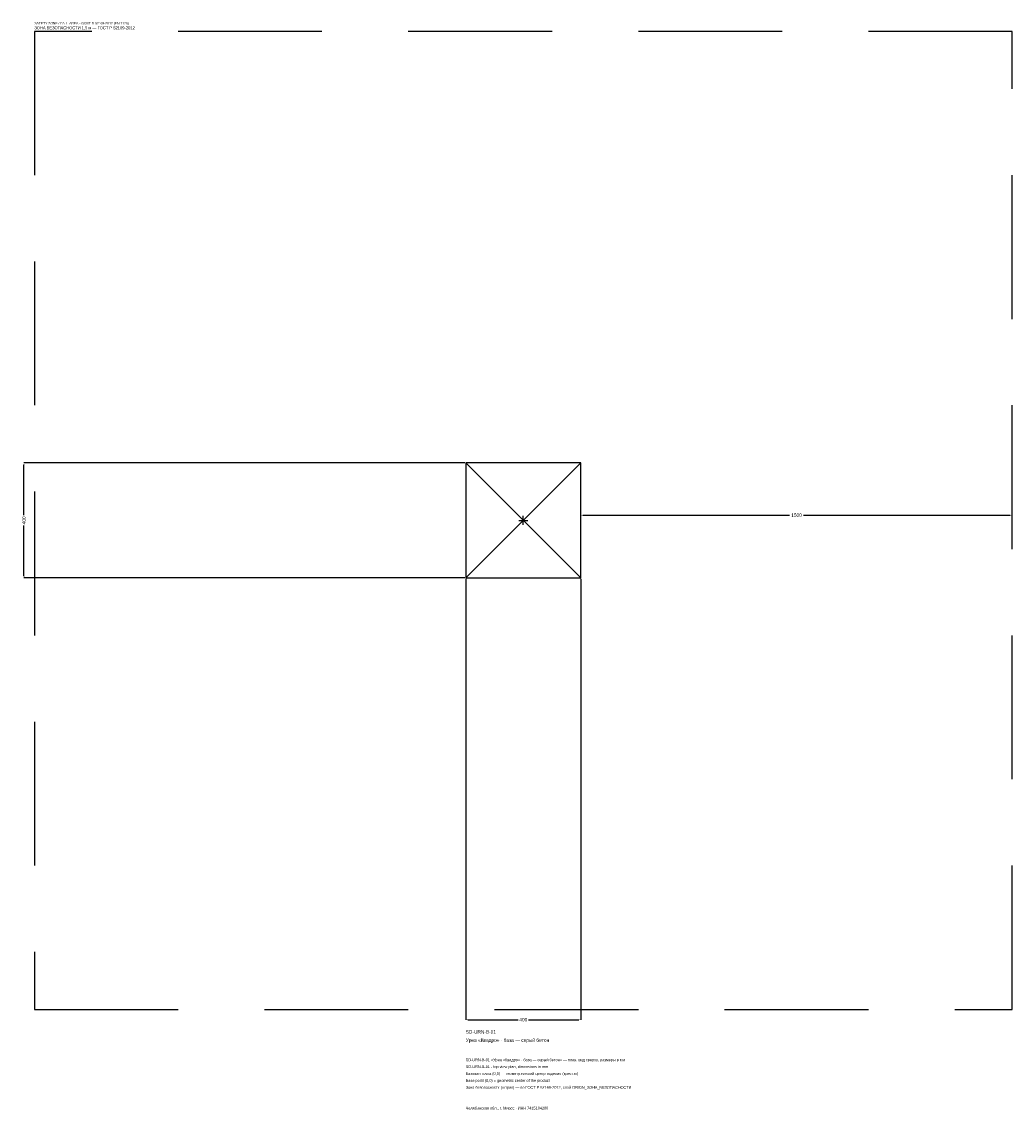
# Model space of a CAD drawing. Header units: metres. Extents: x -1744 to 1700, y -2050 to 1733.
import ezdxf

# ---------------------------------------------------------------- set-up
doc = ezdxf.new("R2010")
doc.units = ezdxf.units.M
doc.linetypes.add('DASHED', pattern=[800, 500, -300])
for name, color, linetype in [('ЗСК_ДАННЫЕ', 3, 'Continuous'), ('ЗСК_ЗОНА_БЕЗОПАСНОСТИ', 1, 'Continuous'), ('ЗСК_КОНТУР', 7, 'Continuous'), ('ЗСК_РАЗМЕРЫ', 8, 'Continuous')]:
    doc.layers.add(name, color=color, linetype=linetype)
doc.dimstyles.new('ORION', dxfattribs={"dimtxt": 12, "dimasz": 7.2, "dimexe": 1.25, "dimexo": 3.6, "dimtad": 1, "dimdec": 0, "dimcen": 2.5, "dimazin": 3, "dimtfac": 1, "dimtmove": 0, "dimatfit": 3})

# ---------------------------------------------------------------- blocks, each defined once
blk = doc.blocks.new('_CLOSEDFILLED')
at = {"color": 0, "linetype": 'BYBLOCK'}
blk.add_solid([(-1, 0.16), (0, 0), (-1, -0.16)], dxfattribs=at)
blk = doc.blocks.new('*D1')
for p, q in [((-200, -203.6), (-200, -1736)), ((200, -203.6), (200, -1736)), ((-192.8, -1736), (-18, -1736)), ((18, -1736), (192.8, -1736))]:
    blk.add_line(p, q)
at = {"layer": 'Defpoints'}
for p in [(-200, -200), (200, -200), (-200, -1736)]:
    blk.add_point(p, dxfattribs=at)
at = {"layer": 'ЗСК_РАЗМЕРЫ', "xscale": 7.199999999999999, "yscale": 7.199999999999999, "rotation": 180}
blk.add_blockref('_CLOSEDFILLED', (-200, -1736), dxfattribs=at)
at = {"layer": 'ЗСК_РАЗМЕРЫ', "xscale": 7.199999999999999, "yscale": 7.199999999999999}
blk.add_blockref('_CLOSEDFILLED', (200, -1736), dxfattribs=at)
at = {"layer": 'ЗСК_РАЗМЕРЫ', "insert": (0, -1736), "char_height": 12, "attachment_point": 5}
blk.add_mtext('400', dxfattribs=at)
blk = doc.blocks.new('*D2')
for p, q in [((-203.6, 200), (-1736, 200)), ((-1736, 18), (-1736, 192.8)), ((-1736, -192.8), (-1736, -18)), ((-203.6, -200), (-1736, -200))]:
    blk.add_line(p, q)
at = {"layer": 'Defpoints'}
for p in [(-200, 200), (-1736, -200), (-200, -200)]:
    blk.add_point(p, dxfattribs=at)
at = {"layer": 'ЗСК_РАЗМЕРЫ', "xscale": 7.199999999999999, "yscale": 7.199999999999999}
for p, rotation in [((-1736, 200), 90), ((-1736, -200), 270)]:
    blk.add_blockref('_CLOSEDFILLED', p, dxfattribs=dict(at, rotation=rotation))
at = {"layer": 'ЗСК_РАЗМЕРЫ', "insert": (-1736, 0), "char_height": 12, "attachment_point": 5, "rotation": 90}
blk.add_mtext('400', dxfattribs=at)
blk = doc.blocks.new('*D3')
for p, q in [((200, 3.6), (200, 18)), ((207.2, 18), (926, 18)), ((974, 18), (1692.8, 18)), ((1700, 3.6), (1700, 18))]:
    blk.add_line(p, q)
at = {"layer": 'Defpoints'}
for p in [(200, 18), (200, 0), (1700, 0)]:
    blk.add_point(p, dxfattribs=at)
at = {"layer": 'ЗСК_РАЗМЕРЫ', "xscale": 7.199999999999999, "yscale": 7.199999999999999, "rotation": 180}
blk.add_blockref('_CLOSEDFILLED', (200, 18), dxfattribs=at)
at = {"layer": 'ЗСК_РАЗМЕРЫ', "xscale": 7.199999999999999, "yscale": 7.199999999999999}
blk.add_blockref('_CLOSEDFILLED', (1700, 18), dxfattribs=at)
at = {"layer": 'ЗСК_РАЗМЕРЫ', "insert": (950, 18), "char_height": 12, "attachment_point": 5}
blk.add_mtext('1500', dxfattribs=at)
blk = doc.blocks.new('ОРИОН SD-URN-B-01 Урна Квадро · база — серый бетон')
at = {"layer": 'ЗСК_ЗОНА_БЕЗОПАСНОСТИ', "linetype": 'DASHED'}
blk.add_lwpolyline([(-1700, -1700), (1700, -1700), (1700, 1700), (-1700, 1700)], close=True, dxfattribs=at)
at = {"layer": 'ЗСК_КОНТУР'}
for p, q in [((-200, -200), (200, 200)), ((-200, 200), (200, -200))]:
    blk.add_line(p, q, dxfattribs=at)
blk.add_lwpolyline([(-200, -200), (200, -200), (200, 200), (-200, 200)], close=True, dxfattribs=at)
at = {"layer": 'ЗСК_РАЗМЕРЫ'}
for p, q in [((-16, 0), (16, 0)), ((0, -16), (0, 16))]:
    blk.add_line(p, q, dxfattribs=at)
at = {"layer": 'ЗСК_ДАННЫЕ'}
for tag, p in [('АРТИКУЛ', (-200, -1784)), ('НАИМЕНОВАНИЕ', (-200, -1812.8))]:
    blk.add_attdef(tag, p, '', height=12, dxfattribs=at)
at = {"layer": 'ЗСК_ДАННЫЕ', "flags": 1}
for tag, p in [('ПРОИЗВОДИТЕЛЬ', (-200, -1841.6)), ('ТЕЛЕФОН', (-200, -1870.4)), ('САЙТ', (-200, -1928)), ('АДРЕС', (-200, -1956.8)), ('РЕКВИЗИТЫ', (-200, -1985.6)), ('ГАБАРИТЫ', (-200, -2014.4)), ('ЗОНА_БЕЗОПАСНОСТИ', (-200, -2043.2))]:
    blk.add_attdef(tag, p, '', height=12, dxfattribs=at)
at = {"layer": 'ЗСК_ЗОНА_БЕЗОПАСНОСТИ', "color": 1}
for s, height, p in [('SAFETY ZONE / FALL AREA - GOST R 52169-2012 (EN 1176)', 8.4, (-1700, 1724)), ('ЗОНА БЕЗОПАСНОСТИ 1,5 м — ГОСТ Р 52169-2012', 10.2, (-1700, 1707.2))]:
    blk.add_text(s, height=height, dxfattribs=at).set_placement(p)
at = {"layer": 'ЗСК_РАЗМЕРЫ'}
dim = blk.add_linear_dim(base=(-1736, -200), p1=(-200, -200), p2=(-200, 200), angle=90, dimstyle='ORION', dxfattribs=at)
dim.commit()
dim.dimension.update_dxf_attribs({"geometry": '*D2', "text_midpoint": (-1736, 0)})
for base, p1, p2, picture, middle in [((200, 18), (200, 0), (1700, 0), '*D3', (950, 18)), ((-200, -1736), (-200, -200), (200, -200), '*D1', (0, -1736))]:
    dim = blk.add_linear_dim(base=base, p1=p1, p2=p2, dimstyle='ORION', dxfattribs=at)
    dim.commit()
    dim.dimension.update_dxf_attribs({"geometry": picture, "text_midpoint": middle})

msp = doc.modelspace()

# ---------------------------------------------------------------- block references
msp.add_blockref('ОРИОН SD-URN-B-01 Урна Квадро · база — серый бетон', (0, 0)).add_auto_attribs({'АРТИКУЛ': 'SD-URN-B-01', 'НАИМЕНОВАНИЕ': 'Урна «Квадро» · база — серый бетон'})

# ---------------------------------------------------------------- texts
at = {"layer": 'ЗСК_ДАННЫЕ', "color": 3}
for s, p in [('SD-URN-B-01 «Урна «Квадро» · база — серый бетон» — план, вид сверху, размеры в мм', (-200, -1880)), ('SD-URN-B-01 - top view plan, dimensions in mm', (-200, -1904)), ('Челябинская обл., г. Миасс · ИНН 7415104200', (-200, -2048))]:
    msp.add_text(s, height=9.6, dxfattribs=at).set_placement(p)
at = {"layer": 'ЗСК_ДАННЫЕ', "color": 7}
for s, p in [('Базовая точка (0,0) — геометрический центр изделия (крестик)', (-200, -1928)), ('Base point (0,0) = geometric center of the product', (-200, -1952))]:
    msp.add_text(s, height=9.6, dxfattribs=at).set_placement(p)
at = {"layer": 'ЗСК_ДАННЫЕ', "color": 1}
msp.add_text('Зона безопасности (штрих) — по ГОСТ Р 52169-2012, слой ORION_ЗОНА_БЕЗОПАСНОСТИ', height=9.6, dxfattribs=at).set_placement((-200, -1976))

doc.saveas('drawing.dxf')
